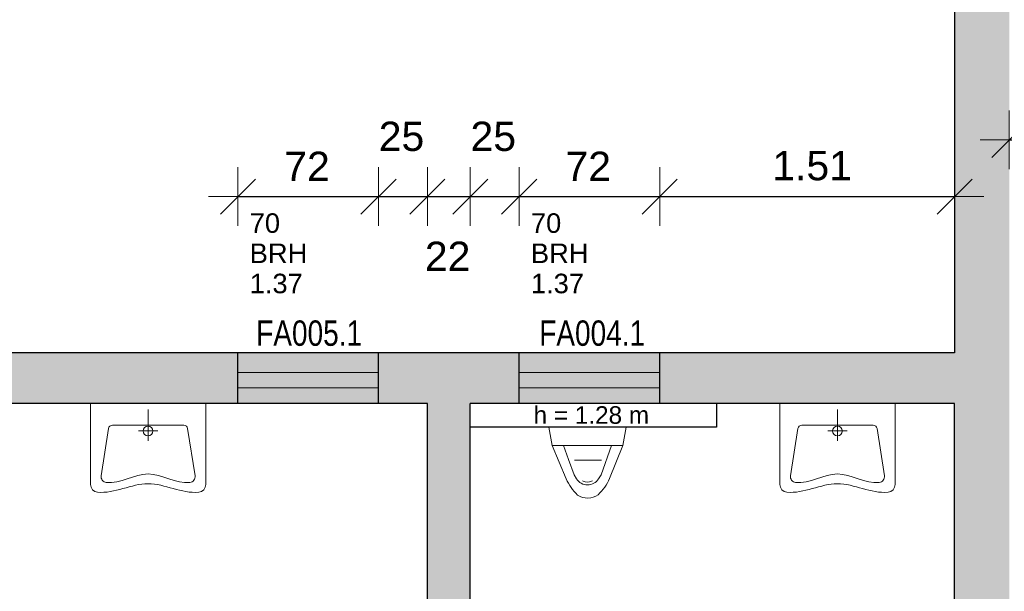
# Model space of a CAD drawing. Header units: metres. Extents: x 313 to 415, y -67 to 7.
# Tile 31 of 84: x 353.07 to 358.11, y -49.57 to -46.64. Entities that reach past the tile are written whole.
import ezdxf

# ---------------------------------------------------------------- set-up
doc = ezdxf.new("R2010")
doc.units = ezdxf.units.M
doc.header["$PDMODE"] = 65
doc.linetypes.add('AUSGEZOGEN', pattern=[0])
for name, color, linetype, lineweight in [('Allgemein01', 7, 'AUSGEZOGEN', 13), ('Füllfläche', 7, 'AUSGEZOGEN', 13), ('Maßlinie Allgemein', 7, 'AUSGEZOGEN', 25), ('Sanitär', 5, 'AUSGEZOGEN', 25), ('Text Allgemein', 7, 'AUSGEZOGEN', 25)]:
    doc.layers.add(name, color=color, linetype=linetype, lineweight=lineweight)
doc.styles.add('ARIAL', font='ARIAL.TTF')
doc.dimstyles.new('DIMSTYLE_13', dxfattribs={"dimtxt": 0.15, "dimasz": 0.3, "dimexe": 0, "dimexo": 1e-06, "dimgap": 0.075, "dimtad": 2, "dimdec": 1, "dimlfac": 100, "dimrnd": 0.5, "dimzin": 4, "dimdsep": 46, "dimtxsty": 'ARIAL', "dimblk1": 'ALL_ML_STRICH', "dimblk2": 'ALL_ML_STRICH', "dimsah": 1, "dimcen": 0, "dimse1": 1, "dimse2": 1, "dimclrd": 7, "dimclre": 7, "dimclrt": 7, "dimadec": 0, "dimazin": 0, "dimtfac": 1, "dimtdec": 0, "dimtix": 1, "dimtmove": 2, "dimatfit": 3, "dimfxl": 0, "dimtzin": 0, "dimlwd": 0, "dimlwe": 13, "dimarcsym": 0})
doc.dimstyles.new('DIMSTYLE_15', dxfattribs={"dimtxt": 0.15, "dimasz": 0.3, "dimexe": 0, "dimexo": 1e-06, "dimgap": 0.075, "dimtad": 2, "dimrnd": 0.005, "dimzin": 4, "dimdsep": 46, "dimtxsty": 'ARIAL', "dimblk1": 'ALL_ML_STRICH', "dimblk2": 'ALL_ML_STRICH', "dimsah": 1, "dimcen": 0, "dimse1": 1, "dimse2": 1, "dimclrd": 7, "dimclre": 7, "dimclrt": 7, "dimadec": 0, "dimazin": 0, "dimtfac": 1, "dimtdec": 0, "dimtix": 1, "dimtmove": 2, "dimatfit": 3, "dimfxl": 0, "dimtzin": 0, "dimlwd": 0, "dimlwe": 13, "dimarcsym": 0})
doc.dimstyles.new('DIMSTYLE_16', dxfattribs={"dimtxt": 0.15, "dimasz": 0.3, "dimexe": 0, "dimexo": 1e-06, "dimgap": 0.075, "dimtad": 2, "dimdec": 1, "dimlfac": 100, "dimrnd": 0.5, "dimzin": 4, "dimdsep": 46, "dimtxsty": 'ARIAL', "dimblk1": 'ALL_ML_STRICH', "dimblk2": 'ALL_ML_STRICH', "dimsah": 1, "dimcen": 0, "dimse1": 1, "dimse2": 1, "dimclrd": 7, "dimclre": 7, "dimclrt": 7, "dimadec": 0, "dimazin": 0, "dimtfac": 1, "dimtdec": 0, "dimtix": 1, "dimtmove": 2, "dimatfit": 3, "dimfxl": 0, "dimtvp": 1.2, "dimtzin": 0, "dimlwd": 0, "dimlwe": 13, "dimarcsym": 0})
doc.dimstyles.new('DIMSTYLE_17', dxfattribs={"dimtxt": 0.15, "dimasz": 0.3, "dimexe": 0, "dimexo": 1e-06, "dimgap": 0.075, "dimtad": 0, "dimdec": 1, "dimlfac": 100, "dimrnd": 0.5, "dimzin": 4, "dimdsep": 46, "dimtxsty": 'ARIAL', "dimblk1": 'ALL_ML_STRICH', "dimblk2": 'ALL_ML_STRICH', "dimsah": 1, "dimcen": 0, "dimse1": 1, "dimse2": 1, "dimclrd": 7, "dimclre": 7, "dimclrt": 7, "dimadec": 0, "dimazin": 0, "dimtfac": 1, "dimtdec": 0, "dimtix": 1, "dimtmove": 2, "dimatfit": 3, "dimfxl": 0, "dimtvp": 1.2, "dimtzin": 0, "dimlwd": 0, "dimlwe": 13, "dimarcsym": 0})
doc.dimstyles.new('DIMSTYLE_21', dxfattribs={"dimtxt": 0.2, "dimasz": 0.19, "dimexe": 0, "dimexo": 1e-06, "dimgap": 0.1, "dimtad": 2, "dimdec": 1, "dimlfac": 100, "dimrnd": 0.5, "dimzin": 4, "dimdsep": 46, "dimtxsty": 'ARIAL', "dimblk1": 'ALL_ML_STRICH', "dimblk2": 'ALL_ML_STRICH', "dimsah": 1, "dimcen": 0, "dimse1": 1, "dimse2": 1, "dimclrd": 7, "dimclre": 7, "dimclrt": 7, "dimadec": 0, "dimazin": 0, "dimtfac": 1, "dimtdec": 0, "dimtix": 1, "dimtmove": 2, "dimatfit": 3, "dimfxl": 0, "dimtvp": 1.2, "dimtzin": 0, "dimlwd": 0, "dimlwe": 13, "dimarcsym": 0})
doc.dimstyles.new('DIMSTYLE_22', dxfattribs={"dimtxt": 0.2, "dimasz": 0.19, "dimexe": 0, "dimexo": 1e-06, "dimgap": 0.1, "dimtad": 2, "dimrnd": 0.005, "dimzin": 4, "dimdsep": 46, "dimtxsty": 'ARIAL', "dimblk1": 'ALL_ML_STRICH', "dimblk2": 'ALL_ML_STRICH', "dimsah": 1, "dimcen": 0, "dimse1": 1, "dimse2": 1, "dimclrd": 7, "dimclre": 7, "dimclrt": 7, "dimadec": 0, "dimazin": 0, "dimtfac": 1, "dimtdec": 0, "dimtix": 1, "dimtmove": 2, "dimatfit": 3, "dimfxl": 0, "dimtzin": 0, "dimlwd": 0, "dimlwe": 13, "dimarcsym": 0})
doc.dimstyles.new('DIMSTYLE_25', dxfattribs={"dimtxt": 0.2, "dimasz": 0.19, "dimexe": 0, "dimexo": 1e-06, "dimgap": 0.1, "dimtad": 2, "dimdec": 1, "dimlfac": 100, "dimrnd": 0.5, "dimzin": 4, "dimdsep": 46, "dimtxsty": 'ARIAL', "dimblk1": 'ALL_ML_STRICH', "dimblk2": 'ALL_ML_STRICH', "dimsah": 1, "dimcen": 0, "dimse1": 1, "dimse2": 1, "dimclrd": 7, "dimclre": 7, "dimclrt": 7, "dimadec": 0, "dimazin": 0, "dimtfac": 1, "dimtdec": 0, "dimtix": 1, "dimtmove": 2, "dimatfit": 3, "dimfxl": 0, "dimtzin": 0, "dimlwd": 0, "dimlwe": 13, "dimarcsym": 0})
doc.dimstyles.new('DIMSTYLE_26', dxfattribs={"dimtxt": 0.2, "dimasz": 0.19, "dimexe": 0, "dimexo": 1e-06, "dimgap": 0.1, "dimtad": 0, "dimdec": 1, "dimlfac": 100, "dimrnd": 0.5, "dimzin": 4, "dimdsep": 46, "dimtxsty": 'ARIAL', "dimblk1": 'ALL_ML_STRICH', "dimblk2": 'ALL_ML_STRICH', "dimsah": 1, "dimcen": 0, "dimse1": 1, "dimse2": 1, "dimclrd": 7, "dimclre": 7, "dimclrt": 7, "dimadec": 0, "dimazin": 0, "dimtfac": 1, "dimtdec": 0, "dimtix": 1, "dimtmove": 2, "dimatfit": 3, "dimfxl": 0, "dimtvp": 1.2, "dimtzin": 0, "dimlwd": 0, "dimlwe": 13, "dimarcsym": 0})
doc.dimstyles.new('DIMSTYLE_4', dxfattribs={"dimtxt": 0.2, "dimasz": 0.3, "dimexe": 0, "dimexo": 1e-06, "dimgap": 0.1, "dimtad": 2, "dimdec": 1, "dimlfac": 100, "dimrnd": 0.5, "dimzin": 4, "dimdsep": 46, "dimtxsty": 'ARIAL', "dimblk1": 'ALL_ML_STRICH', "dimblk2": 'ALL_ML_STRICH', "dimsah": 1, "dimcen": 0, "dimse1": 1, "dimse2": 1, "dimclrd": 7, "dimclre": 7, "dimclrt": 7, "dimadec": 0, "dimazin": 0, "dimtfac": 1, "dimtdec": 0, "dimtix": 1, "dimtmove": 2, "dimatfit": 3, "dimfxl": 0, "dimtvp": 1.2, "dimtzin": 0, "dimlwd": 0, "dimlwe": 13, "dimarcsym": 0})
doc.dimstyles.new('DIMSTYLE_5', dxfattribs={"dimtxt": 0.2, "dimasz": 0.3, "dimexe": 0, "dimexo": 1e-06, "dimgap": 0.1, "dimtad": 2, "dimrnd": 0.005, "dimzin": 4, "dimdsep": 46, "dimtxsty": 'ARIAL', "dimblk1": 'ALL_ML_STRICH', "dimblk2": 'ALL_ML_STRICH', "dimsah": 1, "dimcen": 0, "dimse1": 1, "dimse2": 1, "dimclrd": 7, "dimclre": 7, "dimclrt": 7, "dimadec": 0, "dimazin": 0, "dimtfac": 1, "dimtdec": 0, "dimtix": 1, "dimtmove": 2, "dimatfit": 3, "dimfxl": 0, "dimtzin": 0, "dimlwd": 0, "dimlwe": 13, "dimarcsym": 0})
doc.dimstyles.new('DIMSTYLE_7', dxfattribs={"dimtxt": 0.2, "dimasz": 0.3, "dimexe": 0, "dimexo": 1e-06, "dimgap": 0.1, "dimtad": 2, "dimdec": 3, "dimrnd": 0.005, "dimzin": 4, "dimdsep": 46, "dimtxsty": 'ARIAL', "dimblk1": 'ALL_ML_STRICH', "dimblk2": 'ALL_ML_STRICH', "dimsah": 1, "dimcen": 0, "dimse1": 1, "dimse2": 1, "dimclrd": 7, "dimclre": 7, "dimclrt": 7, "dimadec": 0, "dimazin": 0, "dimtfac": 1, "dimtdec": 0, "dimtix": 1, "dimtmove": 2, "dimatfit": 3, "dimfxl": 0, "dimtzin": 0, "dimlwd": 0, "dimlwe": 13, "dimarcsym": 0})

# ---------------------------------------------------------------- blocks, each defined once
blk = doc.blocks.new('COMPLEXOBJECT_28')
at = {"layer": 'Sanitär', "color": 7, "linetype": 'AUSGEZOGEN', "lineweight": 13}
for p, q in [((354.0195, -48.6054), (353.4295, -48.6054)), ((353.4295, -48.6054), (353.4295, -49.0192)), ((353.7245, -48.7954), (353.7245, -48.6354)), ((354.0195, -49.0192), (354.0195, -48.6054)), ((353.4842, -48.9748), (353.5218, -48.7323)), ((353.9073, -48.7154), (353.5416, -48.7154)), ((353.6745, -48.7454), (353.7745, -48.7454)), ((353.9647, -48.9748), (353.9271, -48.7323))]:
    blk.add_line(p, q, dxfattribs=at)
blk.add_circle((353.7245, -48.7454), 0.025, dxfattribs=at)
for centre, radius, start, end in [((353.5416, -48.7354), 0.02, 90, 171.1796), ((353.9073, -48.7354), 0.02, 8.8204, 90), ((353.5139, -48.9794), 0.03, 171.1796, 263.1277), ((353.9351, -48.9794), 0.03, 276.8719, 8.8204), ((353.4695, -49.0192), 0.04, 180, 264.2789), ((353.9795, -49.0192), 0.04, 275.7221, 0)]:
    blk.add_arc(centre, radius, start, end, dxfattribs=at)
for points, start_tangent, end_tangent in [([(353.5103, -49.0092), (353.7245, -48.9654), (353.9387, -49.0092)], (0.997912, -0.120226), (0.9984, 0.12032)), ([(353.4655, -49.059), (353.7245, -49.0154), (353.9835, -49.059)], (0.998542, -0.100013), (0.998892, 0.100068))]:
    blk.add_spline(points, degree=3, dxfattribs=dict(at, start_tangent=start_tangent, end_tangent=end_tangent))
blk = doc.blocks.new('COMPLEXOBJECT_29')
at = {"layer": 'Sanitär', "color": 7, "linetype": 'AUSGEZOGEN', "lineweight": 13}
for p, q in [((357.5495, -48.6054), (356.9595, -48.6054)), ((356.9595, -48.6054), (356.9595, -49.0192)), ((357.2545, -48.7954), (357.2545, -48.6354)), ((357.5495, -49.0192), (357.5495, -48.6054)), ((357.0142, -48.9748), (357.0518, -48.7323)), ((357.4373, -48.7154), (357.0716, -48.7154)), ((357.2045, -48.7454), (357.3045, -48.7454)), ((357.4947, -48.9748), (357.4571, -48.7323))]:
    blk.add_line(p, q, dxfattribs=at)
blk.add_circle((357.2545, -48.7454), 0.025, dxfattribs=at)
for centre, radius, start, end in [((357.0716, -48.7354), 0.02, 90, 171.1796), ((357.4373, -48.7354), 0.02, 8.8204, 90), ((357.0439, -48.9794), 0.03, 171.1796, 263.1277), ((357.4651, -48.9794), 0.03, 276.8719, 8.8204), ((356.9995, -49.0192), 0.04, 180, 264.2789), ((357.5095, -49.0192), 0.04, 275.7221, 0)]:
    blk.add_arc(centre, radius, start, end, dxfattribs=at)
for points, start_tangent, end_tangent in [([(357.0403, -49.0092), (357.2545, -48.9654), (357.4687, -49.0092)], (0.997912, -0.120226), (0.9984, 0.12032)), ([(356.9955, -49.059), (357.2545, -49.0154), (357.5135, -49.059)], (0.998542, -0.100013), (0.998892, 0.100068))]:
    blk.add_spline(points, degree=3, dxfattribs=dict(at, start_tangent=start_tangent, end_tangent=end_tangent))
blk = doc.blocks.new('COMPLEXOBJECT_32')
at = {"layer": 'Sanitär', "color": 7, "linetype": 'AUSGEZOGEN', "lineweight": 13}
for p, q in [((355.7762, -48.7254), (355.7933, -48.8199)), ((355.7762, -48.7254), (356.1728, -48.7254)), ((356.1728, -48.7254), (356.1558, -48.8199)), ((355.7933, -48.8199), (355.8654, -48.9904)), ((355.7933, -48.8199), (356.1558, -48.8199)), ((355.8513, -48.8198), (355.8775, -48.892)), ((356.0977, -48.8199), (356.0439, -48.9698)), ((356.1558, -48.8199), (356.0878, -48.9885)), ((355.8775, -48.892), (355.9058, -48.97)), ((355.9744, -48.8952), (355.9072, -48.8952)), ((355.9744, -48.8952), (356.0464, -48.8952)), ((355.9189, -48.9909), (355.9058, -48.97)), ((355.953, -49.0023), (355.9491, -49.0001)), ((355.9958, -49.0023), (355.9997, -49.0001)), ((356.0308, -48.9907), (356.0439, -48.9698))]:
    blk.add_line(p, q, dxfattribs=at)
blk.add_lwpolyline([(355.9189, -48.9909), (355.9189, -48.9909)], close=True, dxfattribs=at)
for centre, radius, start, end in [((356.1023, -48.8849), 0.2594, 203.9934, 226.5819), ((355.9748, -48.9557), 0.066, 212.1522, 328.0505), ((355.9744, -48.9638), 0.044, 240.8759, 299.1239), ((355.8505, -48.8839), 0.2594, 313.6208, 336.2094), ((355.9756, -48.9993), 0.0902, 235.1386, 306.6409)]:
    blk.add_arc(centre, radius, start, end, dxfattribs=at)
blk = doc.blocks.new('ALL_ML_STRICH')
at = {"color": 0, "linetype": 'ByBlock', "lineweight": -2}
for p, q in [((0, -0.5), (0, 0.5)), ((-0.3, -0.3), (0.3, 0.3)), ((-1, 0), (0.5, 0))]:
    blk.add_line(p, q, dxfattribs=at)
blk = doc.blocks.new('*D58')
at = {"layer": 'DEFPOINTS', "color": 7, "linetype": 'AUSGEZOGEN', "lineweight": 13}
for p in [(358.0345, 1.2646), (315.3345, -57.2254), (352.3145, -57.2254)]:
    blk.add_point(p, dxfattribs=at)
at = {"layer": 'Maßlinie Allgemein', "color": 7, "linetype": 'AUSGEZOGEN', "lineweight": -2}
blk.add_line((315.3345, -57.2254), (315.3345, 1.2646), dxfattribs=at)
at = {"layer": 'Maßlinie Allgemein', "color": 7, "linetype": 'AUSGEZOGEN', "lineweight": 13, "xscale": 0.3, "yscale": 0.3, "zscale": 0.3}
for p, rotation in [((315.3345, 1.2646), 90), ((315.3345, -57.2254), 270)]:
    blk.add_blockref('ALL_ML_STRICH', p, dxfattribs=dict(at, rotation=rotation))
at = {"layer": 'Maßlinie Allgemein', "color": 7, "linetype": 'AUSGEZOGEN', "lineweight": 13, "insert": (315.1511, -27.9739), "char_height": 0.2, "width": 1, "attachment_point": 5, "rotation": 90, "style": 'ARIAL'}
blk.add_mtext('\\A1;{\\A1;{58.49\\H0.132000;\\S^ ;}}', dxfattribs=at)
blk = doc.blocks.new('*D138')
at = {"layer": 'DEFPOINTS', "color": 7, "linetype": 'AUSGEZOGEN', "lineweight": 13}
for p in [(354.1845, -47.5454), (354.1845, -48.3454), (354.9045, -48.3454)]:
    blk.add_point(p, dxfattribs=at)
at = {"layer": 'Maßlinie Allgemein', "color": 7, "linetype": 'AUSGEZOGEN', "lineweight": -2}
blk.add_line((354.1845, -47.5454), (354.9045, -47.5454), dxfattribs=at)
at = {"layer": 'Maßlinie Allgemein', "color": 7, "linetype": 'AUSGEZOGEN', "lineweight": 13, "xscale": 0.3, "yscale": 0.3, "zscale": 0.3, "rotation": 180}
blk.add_blockref('ALL_ML_STRICH', (354.1845, -47.5454), dxfattribs=at)
at = {"layer": 'Maßlinie Allgemein', "color": 7, "linetype": 'AUSGEZOGEN', "lineweight": 13, "xscale": 0.3, "yscale": 0.3, "zscale": 0.3}
blk.add_blockref('ALL_ML_STRICH', (354.9045, -47.5454), dxfattribs=at)
at = {"layer": 'Maßlinie Allgemein', "color": 7, "linetype": 'AUSGEZOGEN', "lineweight": 13, "insert": (354.5384, -47.3904), "char_height": 0.15, "width": 0.6, "attachment_point": 5, "style": 'ARIAL'}
blk.add_mtext('\\A1;{\\A1;{72\\H0.099000;\\S^ ;}}', dxfattribs=at)
at = {"layer": 'Maßlinie Allgemein', "color": 7, "linetype": 'AUSGEZOGEN', "lineweight": 13, "insert": (354.2448, -47.6311), "char_height": 0.1, "width": 0.005, "attachment_point": 1, "line_spacing_factor": 0.927448, "style": 'ARIAL'}
blk.add_mtext('\\A1;{70\\H0.066000;\\S^ ;}\\H0.100000;\\PBRH 1.37', dxfattribs=at)
blk = doc.blocks.new('*D139')
at = {"layer": 'DEFPOINTS', "color": 7, "linetype": 'AUSGEZOGEN', "lineweight": 13}
for p in [(354.9045, -47.5454), (354.9045, -48.3454), (355.1545, -48.6054)]:
    blk.add_point(p, dxfattribs=at)
at = {"layer": 'Maßlinie Allgemein', "color": 7, "linetype": 'AUSGEZOGEN', "lineweight": -2}
blk.add_line((354.9045, -47.5454), (355.1545, -47.5454), dxfattribs=at)
at = {"layer": 'Maßlinie Allgemein', "color": 7, "linetype": 'AUSGEZOGEN', "lineweight": 13, "xscale": 0.3, "yscale": 0.3, "zscale": 0.3, "rotation": 180}
blk.add_blockref('ALL_ML_STRICH', (354.9045, -47.5454), dxfattribs=at)
at = {"layer": 'Maßlinie Allgemein', "color": 7, "linetype": 'AUSGEZOGEN', "lineweight": 13, "xscale": 0.3, "yscale": 0.3, "zscale": 0.3}
blk.add_blockref('ALL_ML_STRICH', (355.1545, -47.5454), dxfattribs=at)
at = {"layer": 'Maßlinie Allgemein', "color": 7, "linetype": 'AUSGEZOGEN', "lineweight": 13, "insert": (355.0221, -47.2378), "char_height": 0.15, "width": 0.6, "attachment_point": 5, "style": 'ARIAL'}
blk.add_mtext('\\A1;{\\A1;{25\\H0.099000;\\S^ ;}}', dxfattribs=at)
blk = doc.blocks.new('*D140')
at = {"layer": 'DEFPOINTS', "color": 7, "linetype": 'AUSGEZOGEN', "lineweight": 13}
for p in [(355.1545, -47.5454), (355.1545, -48.6054), (355.3745, -48.6054)]:
    blk.add_point(p, dxfattribs=at)
at = {"layer": 'Maßlinie Allgemein', "color": 7, "linetype": 'AUSGEZOGEN', "lineweight": -2}
blk.add_line((355.1545, -47.5454), (355.3745, -47.5454), dxfattribs=at)
at = {"layer": 'Maßlinie Allgemein', "color": 7, "linetype": 'AUSGEZOGEN', "lineweight": 13, "xscale": 0.3, "yscale": 0.3, "zscale": 0.3, "rotation": 180}
blk.add_blockref('ALL_ML_STRICH', (355.1545, -47.5454), dxfattribs=at)
at = {"layer": 'Maßlinie Allgemein', "color": 7, "linetype": 'AUSGEZOGEN', "lineweight": 13, "xscale": 0.3, "yscale": 0.3, "zscale": 0.3}
blk.add_blockref('ALL_ML_STRICH', (355.3745, -47.5454), dxfattribs=at)
at = {"layer": 'Maßlinie Allgemein', "color": 7, "linetype": 'AUSGEZOGEN', "lineweight": 13, "insert": (355.2584, -47.851), "char_height": 0.15, "width": 0.6, "attachment_point": 5, "style": 'ARIAL'}
blk.add_mtext('\\A1;{\\A1;{22\\H0.099000;\\S^ ;}}', dxfattribs=at)
blk = doc.blocks.new('*D141')
at = {"layer": 'DEFPOINTS', "color": 7, "linetype": 'AUSGEZOGEN', "lineweight": 13}
for p in [(355.3745, -47.5454), (355.6245, -48.3454), (355.3745, -48.6054)]:
    blk.add_point(p, dxfattribs=at)
at = {"layer": 'Maßlinie Allgemein', "color": 7, "linetype": 'AUSGEZOGEN', "lineweight": -2}
blk.add_line((355.3745, -47.5454), (355.6245, -47.5454), dxfattribs=at)
at = {"layer": 'Maßlinie Allgemein', "color": 7, "linetype": 'AUSGEZOGEN', "lineweight": 13, "xscale": 0.3, "yscale": 0.3, "zscale": 0.3, "rotation": 180}
blk.add_blockref('ALL_ML_STRICH', (355.3745, -47.5454), dxfattribs=at)
at = {"layer": 'Maßlinie Allgemein', "color": 7, "linetype": 'AUSGEZOGEN', "lineweight": 13, "xscale": 0.3, "yscale": 0.3, "zscale": 0.3}
blk.add_blockref('ALL_ML_STRICH', (355.6245, -47.5454), dxfattribs=at)
at = {"layer": 'Maßlinie Allgemein', "color": 7, "linetype": 'AUSGEZOGEN', "lineweight": 13, "insert": (355.4921, -47.2378), "char_height": 0.15, "width": 0.6, "attachment_point": 5, "style": 'ARIAL'}
blk.add_mtext('\\A1;{\\A1;{25\\H0.099000;\\S^ ;}}', dxfattribs=at)
blk = doc.blocks.new('*D142')
at = {"layer": 'DEFPOINTS', "color": 7, "linetype": 'AUSGEZOGEN', "lineweight": 13}
for p in [(355.6245, -47.5454), (355.6245, -48.3454), (356.3445, -48.3454)]:
    blk.add_point(p, dxfattribs=at)
at = {"layer": 'Maßlinie Allgemein', "color": 7, "linetype": 'AUSGEZOGEN', "lineweight": -2}
blk.add_line((355.6245, -47.5454), (356.3445, -47.5454), dxfattribs=at)
at = {"layer": 'Maßlinie Allgemein', "color": 7, "linetype": 'AUSGEZOGEN', "lineweight": 13, "xscale": 0.3, "yscale": 0.3, "zscale": 0.3, "rotation": 180}
blk.add_blockref('ALL_ML_STRICH', (355.6245, -47.5454), dxfattribs=at)
at = {"layer": 'Maßlinie Allgemein', "color": 7, "linetype": 'AUSGEZOGEN', "lineweight": 13, "xscale": 0.3, "yscale": 0.3, "zscale": 0.3}
blk.add_blockref('ALL_ML_STRICH', (356.3445, -47.5454), dxfattribs=at)
at = {"layer": 'Maßlinie Allgemein', "color": 7, "linetype": 'AUSGEZOGEN', "lineweight": 13, "insert": (355.9784, -47.3904), "char_height": 0.15, "width": 0.6, "attachment_point": 5, "style": 'ARIAL'}
blk.add_mtext('\\A1;{\\A1;{72\\H0.099000;\\S^ ;}}', dxfattribs=at)
at = {"layer": 'Maßlinie Allgemein', "color": 7, "linetype": 'AUSGEZOGEN', "lineweight": 13, "insert": (355.6848, -47.6311), "char_height": 0.1, "width": 0.005, "attachment_point": 1, "line_spacing_factor": 0.927448, "style": 'ARIAL'}
blk.add_mtext('\\A1;{70\\H0.066000;\\S^ ;}\\H0.100000;\\PBRH 1.37', dxfattribs=at)
blk = doc.blocks.new('*D143')
at = {"layer": 'DEFPOINTS', "color": 7, "linetype": 'AUSGEZOGEN', "lineweight": 13}
for p in [(356.3445, -47.5454), (356.3445, -48.3454), (357.8545, -48.3454)]:
    blk.add_point(p, dxfattribs=at)
at = {"layer": 'Maßlinie Allgemein', "color": 7, "linetype": 'AUSGEZOGEN', "lineweight": -2}
blk.add_line((356.3445, -47.5454), (357.8545, -47.5454), dxfattribs=at)
at = {"layer": 'Maßlinie Allgemein', "color": 7, "linetype": 'AUSGEZOGEN', "lineweight": 13, "xscale": 0.3, "yscale": 0.3, "zscale": 0.3, "rotation": 180}
blk.add_blockref('ALL_ML_STRICH', (356.3445, -47.5454), dxfattribs=at)
at = {"layer": 'Maßlinie Allgemein', "color": 7, "linetype": 'AUSGEZOGEN', "lineweight": 13, "xscale": 0.3, "yscale": 0.3, "zscale": 0.3}
blk.add_blockref('ALL_ML_STRICH', (357.8545, -47.5454), dxfattribs=at)
at = {"layer": 'Maßlinie Allgemein', "color": 7, "linetype": 'AUSGEZOGEN', "lineweight": 13, "insert": (357.1248, -47.3878), "char_height": 0.15, "width": 0.6, "attachment_point": 5, "style": 'ARIAL'}
blk.add_mtext('\\A1;{\\A1;{1.51\\H0.099000;\\S^ ;}}', dxfattribs=at)
blk = doc.blocks.new('*D256')
at = {"layer": 'DEFPOINTS', "color": 7, "linetype": 'AUSGEZOGEN', "lineweight": 13}
for p in [(358.1345, -47.2554), (358.1345, -48.2554), (364.9045, -48.5254)]:
    blk.add_point(p, dxfattribs=at)
at = {"layer": 'Maßlinie Allgemein', "color": 7, "linetype": 'AUSGEZOGEN', "lineweight": -2}
blk.add_line((358.1345, -47.2554), (364.9045, -47.2554), dxfattribs=at)
at = {"layer": 'Maßlinie Allgemein', "color": 7, "linetype": 'AUSGEZOGEN', "lineweight": 13, "xscale": 0.3, "yscale": 0.3, "zscale": 0.3, "rotation": 180}
blk.add_blockref('ALL_ML_STRICH', (358.1345, -47.2554), dxfattribs=at)
at = {"layer": 'Maßlinie Allgemein', "color": 7, "linetype": 'AUSGEZOGEN', "lineweight": 13, "xscale": 0.3, "yscale": 0.3, "zscale": 0.3}
blk.add_blockref('ALL_ML_STRICH', (364.9045, -47.2554), dxfattribs=at)
at = {"layer": 'Maßlinie Allgemein', "color": 7, "linetype": 'AUSGEZOGEN', "lineweight": 13, "insert": (361.5339, -47.072), "char_height": 0.2, "width": 0.8, "attachment_point": 5, "style": 'ARIAL'}
blk.add_mtext('\\A1;{\\A1;{6.77\\H0.132000;\\S^ ;}}', dxfattribs=at)
at = {"layer": 'Maßlinie Allgemein', "color": 7, "linetype": 'AUSGEZOGEN', "lineweight": 13, "insert": (361.254, -47.343), "char_height": 0.2, "width": 0.01, "attachment_point": 1, "line_spacing_factor": 0.60241, "style": 'ARIAL'}
blk.add_mtext('\\A1;{6.26\\H0.132000;\\S^ ;}', dxfattribs=at)
blk = doc.blocks.new('*D293')
at = {"layer": 'DEFPOINTS', "color": 7, "linetype": 'AUSGEZOGEN', "lineweight": 13}
for p in [(350.3845, -44.0054), (356.8045, -44.0054), (350.3845, -66.3754)]:
    blk.add_point(p, dxfattribs=at)
at = {"layer": 'Maßlinie Allgemein', "color": 7, "linetype": 'AUSGEZOGEN', "lineweight": -2}
blk.add_line((350.3845, -66.3754), (356.8045, -66.3754), dxfattribs=at)
at = {"layer": 'Maßlinie Allgemein', "color": 7, "linetype": 'AUSGEZOGEN', "lineweight": 13, "xscale": 0.3, "yscale": 0.3, "zscale": 0.3, "rotation": 180}
blk.add_blockref('ALL_ML_STRICH', (350.3845, -66.3754), dxfattribs=at)
at = {"layer": 'Maßlinie Allgemein', "color": 7, "linetype": 'AUSGEZOGEN', "lineweight": 13, "xscale": 0.3, "yscale": 0.3, "zscale": 0.3}
blk.add_blockref('ALL_ML_STRICH', (356.8045, -66.3754), dxfattribs=at)
at = {"layer": 'Maßlinie Allgemein', "color": 7, "linetype": 'AUSGEZOGEN', "lineweight": 13, "insert": (353.6099, -66.192), "char_height": 0.2, "width": 0.8, "attachment_point": 5, "style": 'ARIAL'}
blk.add_mtext('\\A1;{\\A1;{6.42\\H0.132000;\\S^ ;}}', dxfattribs=at)
blk = doc.blocks.new('*D294')
at = {"layer": 'DEFPOINTS', "color": 7, "linetype": 'AUSGEZOGEN', "lineweight": 13}
for p in [(356.8045, -44.0054), (357.0545, -44.0054), (356.8045, -66.3754)]:
    blk.add_point(p, dxfattribs=at)
at = {"layer": 'Maßlinie Allgemein', "color": 7, "linetype": 'AUSGEZOGEN', "lineweight": -2}
blk.add_line((356.8045, -66.3754), (357.0545, -66.3754), dxfattribs=at)
at = {"layer": 'Maßlinie Allgemein', "color": 7, "linetype": 'AUSGEZOGEN', "lineweight": 13, "xscale": 0.3, "yscale": 0.3, "zscale": 0.3, "rotation": 180}
blk.add_blockref('ALL_ML_STRICH', (356.8045, -66.3754), dxfattribs=at)
at = {"layer": 'Maßlinie Allgemein', "color": 7, "linetype": 'AUSGEZOGEN', "lineweight": 13, "xscale": 0.3, "yscale": 0.3, "zscale": 0.3}
blk.add_blockref('ALL_ML_STRICH', (357.0545, -66.3754), dxfattribs=at)
at = {"layer": 'Maßlinie Allgemein', "color": 7, "linetype": 'AUSGEZOGEN', "lineweight": 13, "insert": (356.9197, -66.042), "char_height": 0.2, "width": 0.8, "attachment_point": 5, "style": 'ARIAL'}
blk.add_mtext('\\A1;{\\A1;{25\\H0.132000;\\S^ ;}}', dxfattribs=at)
blk = doc.blocks.new('*D295')
at = {"layer": 'DEFPOINTS', "color": 7, "linetype": 'AUSGEZOGEN', "lineweight": 13}
for p in [(357.0545, -44.0054), (363.0895, -44.0054), (357.0545, -66.3754)]:
    blk.add_point(p, dxfattribs=at)
at = {"layer": 'Maßlinie Allgemein', "color": 7, "linetype": 'AUSGEZOGEN', "lineweight": -2}
blk.add_line((357.0545, -66.3754), (363.0895, -66.3754), dxfattribs=at)
at = {"layer": 'Maßlinie Allgemein', "color": 7, "linetype": 'AUSGEZOGEN', "lineweight": 13, "xscale": 0.3, "yscale": 0.3, "zscale": 0.3, "rotation": 180}
blk.add_blockref('ALL_ML_STRICH', (357.0545, -66.3754), dxfattribs=at)
at = {"layer": 'Maßlinie Allgemein', "color": 7, "linetype": 'AUSGEZOGEN', "lineweight": 13, "xscale": 0.3, "yscale": 0.3, "zscale": 0.3}
blk.add_blockref('ALL_ML_STRICH', (363.0895, -66.3754), dxfattribs=at)
at = {"layer": 'Maßlinie Allgemein', "color": 7, "linetype": 'AUSGEZOGEN', "lineweight": 13, "insert": (360.1068, -66.1919), "char_height": 0.2, "width": 1, "attachment_point": 5, "style": 'ARIAL'}
blk.add_mtext('\\A1;{\\A1;{6.03\\H0.132000;\\S5^ ;}}', dxfattribs=at)
blk = doc.blocks.new('*D360')
at = {"layer": 'DEFPOINTS', "color": 7, "linetype": 'AUSGEZOGEN', "lineweight": 13}
for p in [(352.7345, -44.3754), (353.0445, -44.3754), (352.7345, -65.2254)]:
    blk.add_point(p, dxfattribs=at)
at = {"layer": 'Maßlinie Allgemein', "color": 7, "linetype": 'AUSGEZOGEN', "lineweight": -2}
blk.add_line((352.7345, -65.2254), (353.0445, -65.2254), dxfattribs=at)
at = {"layer": 'Maßlinie Allgemein', "color": 7, "linetype": 'AUSGEZOGEN', "lineweight": 13, "xscale": 0.19, "yscale": 0.19, "zscale": 0.19, "rotation": 180}
blk.add_blockref('ALL_ML_STRICH', (352.7345, -65.2254), dxfattribs=at)
at = {"layer": 'Maßlinie Allgemein', "color": 7, "linetype": 'AUSGEZOGEN', "lineweight": 13, "xscale": 0.19, "yscale": 0.19, "zscale": 0.19}
blk.add_blockref('ALL_ML_STRICH', (353.0445, -65.2254), dxfattribs=at)
at = {"layer": 'Maßlinie Allgemein', "color": 7, "linetype": 'AUSGEZOGEN', "lineweight": 13, "insert": (352.8997, -64.9469), "char_height": 0.2, "width": 0.8, "attachment_point": 5, "style": 'ARIAL'}
blk.add_mtext('\\A1;{\\A1;{31\\H0.132000;\\S^ ;}}', dxfattribs=at)
blk = doc.blocks.new('*D361')
at = {"layer": 'DEFPOINTS', "color": 7, "linetype": 'AUSGEZOGEN', "lineweight": 13}
for p in [(353.1845, -44.3354), (353.0445, -44.3754), (353.0445, -65.2254)]:
    blk.add_point(p, dxfattribs=at)
at = {"layer": 'Maßlinie Allgemein', "color": 7, "linetype": 'AUSGEZOGEN', "lineweight": -2}
blk.add_line((353.0445, -65.2254), (353.1845, -65.2254), dxfattribs=at)
at = {"layer": 'Maßlinie Allgemein', "color": 7, "linetype": 'AUSGEZOGEN', "lineweight": 13, "xscale": 0.19, "yscale": 0.19, "zscale": 0.19, "rotation": 180}
blk.add_blockref('ALL_ML_STRICH', (353.0445, -65.2254), dxfattribs=at)
at = {"layer": 'Maßlinie Allgemein', "color": 7, "linetype": 'AUSGEZOGEN', "lineweight": 13, "xscale": 0.19, "yscale": 0.19, "zscale": 0.19}
blk.add_blockref('ALL_ML_STRICH', (353.1845, -65.2254), dxfattribs=at)
at = {"layer": 'Maßlinie Allgemein', "color": 7, "linetype": 'AUSGEZOGEN', "lineweight": 13, "insert": (353.1058, -65.5012), "char_height": 0.2, "width": 0.8, "attachment_point": 5, "style": 'ARIAL'}
blk.add_mtext('\\A1;{\\A1;{14\\H0.132000;\\S^ ;}}', dxfattribs=at)
blk = doc.blocks.new('*D362')
at = {"layer": 'DEFPOINTS', "color": 7, "linetype": 'AUSGEZOGEN', "lineweight": 13}
for p in [(353.1845, -44.3354), (354.1645, -44.3354), (353.1845, -65.2254)]:
    blk.add_point(p, dxfattribs=at)
at = {"layer": 'Maßlinie Allgemein', "color": 7, "linetype": 'AUSGEZOGEN', "lineweight": -2}
blk.add_line((353.1845, -65.2254), (354.1645, -65.2254), dxfattribs=at)
at = {"layer": 'Maßlinie Allgemein', "color": 7, "linetype": 'AUSGEZOGEN', "lineweight": 13, "xscale": 0.19, "yscale": 0.19, "zscale": 0.19, "rotation": 180}
blk.add_blockref('ALL_ML_STRICH', (353.1845, -65.2254), dxfattribs=at)
at = {"layer": 'Maßlinie Allgemein', "color": 7, "linetype": 'AUSGEZOGEN', "lineweight": 13, "xscale": 0.19, "yscale": 0.19, "zscale": 0.19}
blk.add_blockref('ALL_ML_STRICH', (354.1645, -65.2254), dxfattribs=at)
at = {"layer": 'Maßlinie Allgemein', "color": 7, "linetype": 'AUSGEZOGEN', "lineweight": 13, "insert": (353.6652, -65.042), "char_height": 0.2, "width": 0.8, "attachment_point": 5, "style": 'ARIAL'}
blk.add_mtext('\\A1;{\\A1;{98\\H0.132000;\\S^ ;}}', dxfattribs=at)
blk = doc.blocks.new('*D363')
at = {"layer": 'DEFPOINTS', "color": 7, "linetype": 'AUSGEZOGEN', "lineweight": 13}
for p in [(354.1645, -44.3354), (356.8045, -44.3354), (354.1645, -65.2254)]:
    blk.add_point(p, dxfattribs=at)
at = {"layer": 'Maßlinie Allgemein', "color": 7, "linetype": 'AUSGEZOGEN', "lineweight": -2}
blk.add_line((354.1645, -65.2254), (356.8045, -65.2254), dxfattribs=at)
at = {"layer": 'Maßlinie Allgemein', "color": 7, "linetype": 'AUSGEZOGEN', "lineweight": 13, "xscale": 0.19, "yscale": 0.19, "zscale": 0.19, "rotation": 180}
blk.add_blockref('ALL_ML_STRICH', (354.1645, -65.2254), dxfattribs=at)
at = {"layer": 'Maßlinie Allgemein', "color": 7, "linetype": 'AUSGEZOGEN', "lineweight": 13, "xscale": 0.19, "yscale": 0.19, "zscale": 0.19}
blk.add_blockref('ALL_ML_STRICH', (356.8045, -65.2254), dxfattribs=at)
at = {"layer": 'Maßlinie Allgemein', "color": 7, "linetype": 'AUSGEZOGEN', "lineweight": 13, "insert": (355.4993, -65.042), "char_height": 0.2, "width": 0.8, "attachment_point": 5, "style": 'ARIAL'}
blk.add_mtext('\\A1;{\\A1;{2.64\\H0.132000;\\S^ ;}}', dxfattribs=at)
blk = doc.blocks.new('*D364')
at = {"layer": 'DEFPOINTS', "color": 7, "linetype": 'AUSGEZOGEN', "lineweight": 13}
for p in [(356.8045, -44.3354), (357.0545, -44.3354), (356.8045, -65.2254)]:
    blk.add_point(p, dxfattribs=at)
at = {"layer": 'Maßlinie Allgemein', "color": 7, "linetype": 'AUSGEZOGEN', "lineweight": -2}
blk.add_line((356.8045, -65.2254), (357.0545, -65.2254), dxfattribs=at)
at = {"layer": 'Maßlinie Allgemein', "color": 7, "linetype": 'AUSGEZOGEN', "lineweight": 13, "xscale": 0.19, "yscale": 0.19, "zscale": 0.19, "rotation": 180}
blk.add_blockref('ALL_ML_STRICH', (356.8045, -65.2254), dxfattribs=at)
at = {"layer": 'Maßlinie Allgemein', "color": 7, "linetype": 'AUSGEZOGEN', "lineweight": 13, "xscale": 0.19, "yscale": 0.19, "zscale": 0.19}
blk.add_blockref('ALL_ML_STRICH', (357.0545, -65.2254), dxfattribs=at)
at = {"layer": 'Maßlinie Allgemein', "color": 7, "linetype": 'AUSGEZOGEN', "lineweight": 13, "insert": (356.9197, -64.947), "char_height": 0.2, "width": 0.8, "attachment_point": 5, "style": 'ARIAL'}
blk.add_mtext('\\A1;{\\A1;{25\\H0.132000;\\S^ ;}}', dxfattribs=at)
blk = doc.blocks.new('*D365')
at = {"layer": 'DEFPOINTS', "color": 7, "linetype": 'AUSGEZOGEN', "lineweight": 13}
for p in [(357.0545, -44.3354), (357.8545, -44.3354), (357.0545, -65.2254)]:
    blk.add_point(p, dxfattribs=at)
at = {"layer": 'Maßlinie Allgemein', "color": 7, "linetype": 'AUSGEZOGEN', "lineweight": -2}
blk.add_line((357.0545, -65.2254), (357.8545, -65.2254), dxfattribs=at)
at = {"layer": 'Maßlinie Allgemein', "color": 7, "linetype": 'AUSGEZOGEN', "lineweight": 13, "xscale": 0.19, "yscale": 0.19, "zscale": 0.19, "rotation": 180}
blk.add_blockref('ALL_ML_STRICH', (357.0545, -65.2254), dxfattribs=at)
at = {"layer": 'Maßlinie Allgemein', "color": 7, "linetype": 'AUSGEZOGEN', "lineweight": 13, "xscale": 0.19, "yscale": 0.19, "zscale": 0.19}
blk.add_blockref('ALL_ML_STRICH', (357.8545, -65.2254), dxfattribs=at)
at = {"layer": 'Maßlinie Allgemein', "color": 7, "linetype": 'AUSGEZOGEN', "lineweight": 13, "insert": (357.4458, -65.042), "char_height": 0.2, "width": 0.8, "attachment_point": 5, "style": 'ARIAL'}
blk.add_mtext('\\A1;{\\A1;{80\\H0.132000;\\S^ ;}}', dxfattribs=at)
blk = doc.blocks.new('*D366')
at = {"layer": 'DEFPOINTS', "color": 7, "linetype": 'AUSGEZOGEN', "lineweight": 13}
for p in [(357.8545, -44.3354), (358.1995, -44.3354), (357.8545, -65.2254)]:
    blk.add_point(p, dxfattribs=at)
at = {"layer": 'Maßlinie Allgemein', "color": 7, "linetype": 'AUSGEZOGEN', "lineweight": -2}
blk.add_line((357.8545, -65.2254), (358.1995, -65.2254), dxfattribs=at)
at = {"layer": 'Maßlinie Allgemein', "color": 7, "linetype": 'AUSGEZOGEN', "lineweight": 13, "xscale": 0.19, "yscale": 0.19, "zscale": 0.19, "rotation": 180}
blk.add_blockref('ALL_ML_STRICH', (357.8545, -65.2254), dxfattribs=at)
at = {"layer": 'Maßlinie Allgemein', "color": 7, "linetype": 'AUSGEZOGEN', "lineweight": 13, "xscale": 0.19, "yscale": 0.19, "zscale": 0.19}
blk.add_blockref('ALL_ML_STRICH', (358.1995, -65.2254), dxfattribs=at)
at = {"layer": 'Maßlinie Allgemein', "color": 7, "linetype": 'AUSGEZOGEN', "lineweight": 13, "insert": (358.1083, -64.9469), "char_height": 0.2, "width": 0.8, "attachment_point": 5, "style": 'ARIAL'}
blk.add_mtext('\\A1;{\\A1;{34\\H0.132000;\\S5^ ;}}', dxfattribs=at)
blk = doc.blocks.new('*D367')
at = {"layer": 'DEFPOINTS', "color": 7, "linetype": 'AUSGEZOGEN', "lineweight": 13}
for p in [(358.3395, -44.0454), (358.1995, -44.3354), (358.1995, -65.2254)]:
    blk.add_point(p, dxfattribs=at)
at = {"layer": 'Maßlinie Allgemein', "color": 7, "linetype": 'AUSGEZOGEN', "lineweight": -2}
blk.add_line((358.1995, -65.2254), (358.3395, -65.2254), dxfattribs=at)
at = {"layer": 'Maßlinie Allgemein', "color": 7, "linetype": 'AUSGEZOGEN', "lineweight": 13, "xscale": 0.19, "yscale": 0.19, "zscale": 0.19, "rotation": 180}
blk.add_blockref('ALL_ML_STRICH', (358.1995, -65.2254), dxfattribs=at)
at = {"layer": 'Maßlinie Allgemein', "color": 7, "linetype": 'AUSGEZOGEN', "lineweight": 13, "xscale": 0.19, "yscale": 0.19, "zscale": 0.19}
blk.add_blockref('ALL_ML_STRICH', (358.3395, -65.2254), dxfattribs=at)
at = {"layer": 'Maßlinie Allgemein', "color": 7, "linetype": 'AUSGEZOGEN', "lineweight": 13, "insert": (358.2608, -65.5012), "char_height": 0.2, "width": 0.8, "attachment_point": 5, "style": 'ARIAL'}
blk.add_mtext('\\A1;{\\A1;{14\\H0.132000;\\S^ ;}}', dxfattribs=at)

msp = doc.modelspace()

# ---------------------------------------------------------------- hatches: boundary and pattern name
at = {"layer": 'Füllfläche', "linetype": 'AUSGEZOGEN', "lineweight": 25}
for color, points in [(254, [(357.8545, -48.3454), (356.3445, -48.3454), (356.3445, -48.6054), (357.8545, -48.6054), (357.8545, -51.2054), (357.6045, -51.2054), (357.6045, -51.4154), (358.1345, -51.4154), (358.1345, -46.5754), (357.8545, -46.5754)]), (254, [(352.3845, -51.4154), (353.1845, -51.4154), (353.1845, -51.2054), (352.9345, -51.2054), (352.9345, -50.9554), (352.6745, -50.9554), (352.6745, -48.6054), (354.1845, -48.6054), (354.1845, -48.3454), (352.3845, -48.3454)]), (254, [(354.9045, -48.6054), (355.1545, -48.6054), (355.1545, -51.2054), (354.1245, -51.2054), (354.1245, -51.4154), (356.6645, -51.4154), (356.6645, -51.2054), (355.3745, -51.2054), (355.3745, -48.6054), (355.6245, -48.6054), (355.6245, -48.3454), (354.9045, -48.3454)]), (161, [(354.1845, -48.3454), (354.1845, -48.6054), (354.9045, -48.6054), (354.9045, -48.3454)]), (161, [(355.6245, -48.3454), (355.6245, -48.6054), (356.3445, -48.6054), (356.3445, -48.3454)])]:
    msp.add_hatch(color=color, dxfattribs=at).paths.add_polyline_path(points)

# ---------------------------------------------------------------- linework, layer by layer
at = {"layer": 'Allgemein01', "color": 7, "linetype": 'AUSGEZOGEN', "lineweight": 25}
for p, q in [((357.8545, -46.5754), (357.8545, -48.3454)), ((357.8545, -48.3454), (352.3845, -48.3454)), ((354.1845, -48.6054), (354.1845, -48.3454)), ((354.9045, -48.6054), (354.9045, -48.3454)), ((355.6245, -48.6054), (355.6245, -48.3454)), ((356.3445, -48.6054), (356.3445, -48.3454)), ((355.1545, -48.6054), (352.6745, -48.6054)), ((355.1545, -51.2054), (355.1545, -48.6054)), ((355.3745, -51.2054), (355.3745, -48.6054)), ((357.8545, -48.6054), (355.3745, -48.6054)), ((356.6345, -48.6054), (356.6345, -48.7254)), ((357.8545, -51.2054), (357.8545, -48.6054)), ((356.6345, -48.7254), (355.3745, -48.7254))]:
    msp.add_line(p, q, dxfattribs=at)
at = {"layer": 'Allgemein01', "color": 7, "linetype": 'AUSGEZOGEN', "lineweight": 18}
for p, q in [((354.9045, -48.4454), (354.1845, -48.4454)), ((356.3445, -48.4454), (355.6245, -48.4454)), ((354.9045, -48.5254), (354.1845, -48.5254)), ((356.3445, -48.5254), (355.6245, -48.5254))]:
    msp.add_line(p, q, dxfattribs=at)

# ---------------------------------------------------------------- block references
at = {"layer": 'Sanitär', "color": 7, "linetype": 'AUSGEZOGEN', "lineweight": 13}
for name in ['COMPLEXOBJECT_28', 'COMPLEXOBJECT_29', 'COMPLEXOBJECT_32']:
    msp.add_blockref(name, (0, 0), dxfattribs=at)

# ---------------------------------------------------------------- texts
at = {"layer": 'Text Allgemein', "color": 7, "linetype": 'AUSGEZOGEN', "lineweight": 25, "style": 'ARIAL'}
for s, insert, char_height, width, attachment_point in [('\\W0.79;FA005.1', (354.5492, -48.2454), 0.13, 0.602541, 5), ('\\W0.79;FA004.1', (355.9985, -48.2454), 0.13, 0.602541, 5), ('\\W0.99;h = 1.28 m', (355.6985, -48.71), 0.09, 0.642992, 7)]:
    msp.add_mtext(s, dxfattribs=dict(at, insert=insert, char_height=char_height, width=width, attachment_point=attachment_point))

# ---------------------------------------------------------------- dimensions: what is measured, and where the dimension line sits
at = {"layer": 'Maßlinie Allgemein', "color": 7, "linetype": 'AUSGEZOGEN', "lineweight": 13}
dim = msp.add_linear_dim(base=(315.3345, 1.2646), p1=(352.3145, -57.2254), p2=(358.0345, 1.2646), angle=90, dimstyle='DIMSTYLE_5', override={"dimpost": '<>', "dimclrd": 7, "dimclre": 7, "dimclrt": 7, "dimlwd": 0, "dimlwe": 13}, dxfattribs=at)
dim.commit()
dim.dimension.update_dxf_attribs({"geometry": '*D58', "text_midpoint": (315.1511, -27.9739), "dimtype": 160})
for base, p1, p2, dimstyle, picture, middle in [((356.8045, -66.3754), (350.3845, -44.0054), (356.8045, -44.0054), 'DIMSTYLE_5', '*D293', (353.6099, -66.192)), ((357.0545, -66.3754), (356.8045, -44.0054), (357.0545, -44.0054), 'DIMSTYLE_4', '*D294', (356.9197, -66.042)), ((363.0895, -66.3754), (357.0545, -44.0054), (363.0895, -44.0054), 'DIMSTYLE_7', '*D295', (360.1068, -66.1919)), ((358.3395, -65.2254), (358.1995, -44.3354), (358.3395, -44.0454), 'DIMSTYLE_26', '*D367', (358.2608, -65.5012)), ((353.1845, -65.2254), (353.0445, -44.3754), (353.1845, -44.3354), 'DIMSTYLE_26', '*D361', (353.1058, -65.5012)), ((354.1645, -65.2254), (353.1845, -44.3354), (354.1645, -44.3354), 'DIMSTYLE_25', '*D362', (353.6652, -65.042)), ((356.8045, -65.2254), (354.1645, -44.3354), (356.8045, -44.3354), 'DIMSTYLE_22', '*D363', (355.4993, -65.042)), ((357.0545, -65.2254), (356.8045, -44.3354), (357.0545, -44.3354), 'DIMSTYLE_21', '*D364', (356.9197, -64.947)), ((357.8545, -65.2254), (357.0545, -44.3354), (357.8545, -44.3354), 'DIMSTYLE_25', '*D365', (357.4458, -65.042)), ((358.1995, -65.2254), (357.8545, -44.3354), (358.1995, -44.3354), 'DIMSTYLE_21', '*D366', (358.1083, -64.9469)), ((353.0445, -65.2254), (352.7345, -44.3754), (353.0445, -44.3754), 'DIMSTYLE_21', '*D360', (352.8997, -64.9469)), ((355.1545, -47.5454), (354.9045, -48.3454), (355.1545, -48.6054), 'DIMSTYLE_16', '*D139', (355.0221, -47.2378)), ((355.6245, -47.5454), (355.3745, -48.6054), (355.6245, -48.3454), 'DIMSTYLE_16', '*D141', (355.4921, -47.2378)), ((357.8545, -47.5454), (356.3445, -48.3454), (357.8545, -48.3454), 'DIMSTYLE_15', '*D143', (357.1248, -47.3878)), ((355.3745, -47.5454), (355.1545, -48.6054), (355.3745, -48.6054), 'DIMSTYLE_17', '*D140', (355.2584, -47.851))]:
    dim = msp.add_linear_dim(base=base, p1=p1, p2=p2, dimstyle=dimstyle, override={"dimpost": '<>', "dimclrd": 7, "dimclre": 7, "dimclrt": 7, "dimlwd": 0, "dimlwe": 13}, dxfattribs=at)
    dim.commit()
    dim.dimension.update_dxf_attribs({"geometry": picture, "text_midpoint": middle, "dimtype": 160})
for base, p1, p2, text, dimstyle, picture, middle in [((364.9045, -47.2554), (358.1345, -48.2554), (364.9045, -48.5254), '<>\\X\\A1;{6.26\\H0.132000;\\S^ ;}', 'DIMSTYLE_5', '*D256', (361.5339, -47.072)), ((354.9045, -47.5454), (354.1845, -48.3454), (354.9045, -48.3454), '<>\\X\\A1;{70\\H0.066000;\\S^ ;}\\H0.100000;\\PBRH 1.37', 'DIMSTYLE_13', '*D138', (354.5384, -47.3904)), ((356.3445, -47.5454), (355.6245, -48.3454), (356.3445, -48.3454), '<>\\X\\A1;{70\\H0.066000;\\S^ ;}\\H0.100000;\\PBRH 1.37', 'DIMSTYLE_13', '*D142', (355.9784, -47.3904))]:
    dim = msp.add_linear_dim(base=base, p1=p1, p2=p2, text=text, dimstyle=dimstyle, override={"dimpost": '<>', "dimclrd": 7, "dimclre": 7, "dimclrt": 7, "dimlwd": 0, "dimlwe": 13}, dxfattribs=at)
    dim.commit()
    dim.dimension.update_dxf_attribs({"geometry": picture, "text_midpoint": middle, "dimtype": 160})

doc.saveas('drawing.dxf')
